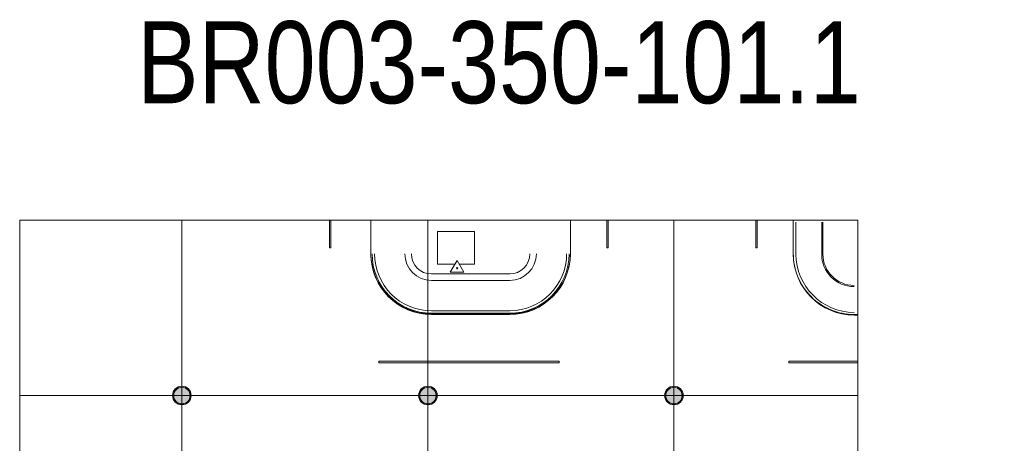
# Model space of a CAD drawing. Header units: millimetres. Extents: x 405189 to 603908, y 766722 to 946183.
# Tile 40 of 40: x 567891 to 603908, y 808528 to 824008. Entities that reach past the tile are written whole.
import ezdxf

# ---------------------------------------------------------------- set-up
doc = ezdxf.new("R2010")
doc.units = ezdxf.units.MM
for name, color, linetype, lineweight in [('A222', 6, 'Continuous', 5), ('A254', 6, 'Continuous', 5), ('A281-1', 1, 'Continuous', 5), ('A822', 1, 'Continuous', 5), ('A852-TYNN', 7, 'Continuous', 5), ('A855', 2, 'Continuous', 5), ('A856', 6, 'Continuous', 5)]:
    doc.layers.add(name, color=color, linetype=linetype, lineweight=lineweight)
doc.styles.add('Arial', font='arial.ttf', dxfattribs={"width": 0.8, "height": 250})

# ---------------------------------------------------------------- blocks, each defined once
blk = doc.blocks.new('A222 - Prefabrikert Sirkulær Betongsøyle - A222 - Prefabrikert Sirkulær Betongsøyle - Ø 600 mm-15274689-br003-h01-a-200-1-0001')
at = {"layer": 'A222'}
blk.add_hatch(color=256, dxfattribs=at).paths.add_polyline_path([(0, -300), (59, -294), (115, -277), (167, -249), (212, -212), (249, -167), (277, -115), (294, -59), (300, 0), (294, 59), (277, 115), (249, 167), (212, 212), (167, 249), (115, 277), (59, 294), (-3, 300), (-59, 294), (-115, 277), (-167, 249), (-212, 212), (-249, 167), (-277, 115), (-294, 59), (-300, 0), (-294, -59), (-277, -115), (-249, -167), (-212, -212), (-167, -249), (-115, -277), (-59, -294), (-3, -300)])
for start, end in [(90, 180), (180, 360), (360, 90)]:
    blk.add_arc((0, 0), 300, start, end, dxfattribs=at)
blk = doc.blocks.new('Railing - Railing-18895774-br003-h01-a-200-1-0001')
at = {"layer": 'A281-1'}
for p, q in [((761538, -585502), (761573, -585502)), ((761573, -585502), (761576, -585502)), ((762180, -585502), (762183, -585502)), ((762183, -585502), (762218, -585502))]:
    blk.add_line(p, q, dxfattribs=at)
for radius, start, end in [(340, 360, 180), (305, 360, 180), (302, 0, 180), (340, 180, 360), (305, 180, 360), (302, 180, 0)]:
    blk.add_arc((761878, -585502), radius, start, end, dxfattribs=at)
blk = doc.blocks.new('Railing - Railing-18895782-br003-h01-a-200-1-0001')
at = {"layer": 'A281-1'}
for p, q in [((770538, -585502), (770573, -585502)), ((770573, -585502), (770576, -585502)), ((771180, -585502), (771183, -585502)), ((771183, -585502), (771218, -585502))]:
    blk.add_line(p, q, dxfattribs=at)
for radius, start, end in [(340, 0, 180), (305, 360, 180), (302, 360, 180), (340, 180, 0), (305, 180, 0), (302, 180, 0)]:
    blk.add_arc((770878, -585502), radius, start, end, dxfattribs=at)
blk = doc.blocks.new('Railing - Railing-18895790-br003-h01-a-200-1-0001')
at = {"layer": 'A281-1'}
for p, q in [((779538, -585502), (779573, -585502)), ((779573, -585502), (779576, -585502)), ((780180, -585502), (780183, -585502)), ((780183, -585502), (780218, -585502))]:
    blk.add_line(p, q, dxfattribs=at)
for radius, start, end in [(340, 360, 180), (305, 360, 180), (302, 360, 180), (340, 180, 360), (305, 180, 360), (302, 180, 0)]:
    blk.add_arc((779878, -585502), radius, start, end, dxfattribs=at)
blk = doc.blocks.new('A277 - Lysskilt bagasjeband-Gulv - A277 - LS-PT BG 500x500mm-24703817-br003-h01-a-200-1-0001')
at = {"layer": 'A856'}
for p, q in [((-250, 144), (250, 144)), ((0, -289), (-250, 144)), ((250, 144), (0, -289))]:
    blk.add_line(p, q, dxfattribs=at)
blk.add_circle((0, 0), 25, dxfattribs=at)
blk.add_circle((0, 0), 25, dxfattribs=at)

msp = doc.modelspace()

# ---------------------------------------------------------------- hatches: boundary and pattern name
at = {"layer": 'A222'}
msp.add_hatch(color=256, dxfattribs=at).paths.add_polyline_path([(582823, 809973), (582881, 809979), (582938, 809996), (582989, 810024), (583035, 810061), (583072, 810106), (583100, 810158), (583117, 810214), (583123, 810273), (583117, 810331), (583100, 810388), (583072, 810440), (583035, 810485), (582989, 810522), (582938, 810550), (582881, 810567), (582823, 810573), (582764, 810567), (582708, 810550), (582656, 810522), (582611, 810485), (582573, 810440), (582546, 810388), (582529, 810331), (582523, 810273), (582529, 810214), (582546, 810158), (582573, 810106), (582611, 810061), (582656, 810024), (582708, 809996), (582764, 809979)])

# ---------------------------------------------------------------- linework, layer by layer
for start, end in [(90, 180), (0, 90), (180, 0)]:
    msp.add_arc((582823, 810273), 300, start, end, dxfattribs=at)
at = {"layer": 'A254'}
for p, q in [((579223, 816677), (579223, 815673)), ((579273, 815673), (579273, 816677)), ((580736, 815451), (580736, 816677)), ((588034, 816677), (588034, 815451)), ((589373, 816677), (589373, 815673)), ((589423, 815673), (589423, 816677)), ((594823, 816677), (594823, 815673)), ((594873, 815673), (594873, 816677)), ((596188, 815442), (596188, 816614)), ((583172, 815072), (583172, 816272)), ((583172, 816272), (584522, 816272)), ((584522, 816272), (584522, 815072)), ((579223, 815673), (579273, 815673)), ((589373, 815673), (589423, 815673)), ((594823, 815673), (594873, 815673)), ((583812, 815072), (583172, 815072)), ((584522, 815072), (583973, 815072)), ((585819, 813236), (582951, 813236)), ((598544, 813213), (598417, 813213)), ((587623, 811523), (581023, 811523)), ((581023, 811523), (581023, 811473)), ((587623, 811473), (587623, 811523)), ((598544, 811523), (596023, 811523)), ((596023, 811523), (596023, 811473)), ((581023, 811473), (587623, 811473)), ((596023, 811473), (598544, 811473))]:
    msp.add_line(p, q, dxfattribs=at)
for centre, radius, start, end in [((598417, 816614), 2229, 178.3772, 180), ((582951, 815451), 2215, 180, 270), ((585819, 815451), 2215, 270, 0), ((598417, 815442), 2229, 180, 270)]:
    msp.add_arc(centre, radius, start, end, dxfattribs=at)
at = {"layer": 'A822'}
for p, q in [((573823, 816677), (573823, 786023)), ((582823, 816677), (582823, 786023)), ((591823, 816677), (591823, 786023)), ((567891, 810273), (598544, 810273))]:
    msp.add_line(p, q, dxfattribs=at)
at = {"layer": 'A852-TYNN'}
msp.add_lwpolyline([(598544, 816677), (567891, 816677), (567891, 786023), (598544, 786023)], close=True, dxfattribs=at)
for points in [[(580736, 816677), (580736, 815473, 0.414214), (582951, 813257), (585819, 813257, 0.414214), (588034, 815473), (588034, 816677)], [(596189, 816677, 0.004679), (596188, 816635), (596188, 815463, 0.414214), (598417, 813234), (598544, 813234)]]:
    msp.add_lwpolyline(points, format="xyb", dxfattribs=at)
at = {"layer": 'A855'}
for p, q in [((596188, 816614), (596188, 815442)), ((596288, 816614), (596288, 815442)), ((597227, 815442), (597227, 816614)), ((597271, 815442), (597271, 816614)), ((582951, 814718), (585815, 814718)), ((582951, 814480), (585819, 814480)), ((582951, 813372), (585819, 813372)), ((582951, 813281), (585819, 813281)), ((582951, 813236), (585819, 813236))]:
    msp.add_line(p, q, dxfattribs=at)
for centre, radius, start, end in [((582951, 815451), 2215, 180, 270), ((582951, 815451), 2170, 180, 270), ((582951, 815451), 2079, 180, 270), ((582951, 815451), 972, 180, 270), ((582951, 815451), 734, 180, 270), ((585815, 815451), 734, 270, 0), ((585819, 815451), 2079, 270, 0), ((585819, 815451), 2215, 270, 0), ((585819, 815451), 972, 270, 0), ((585819, 815451), 2170, 270, 0), ((598417, 815442), 2229, 180, 270), ((598417, 815442), 2129, 180, 270), ((598417, 815442), 1190, 180, 270), ((598417, 815442), 1146, 180, 270)]:
    msp.add_arc(centre, radius, start, end, dxfattribs=at)

# ---------------------------------------------------------------- block references
at = {"layer": 'A222'}
for p in [(573823, 810273), (591823, 810273)]:
    msp.add_blockref('A222 - Prefabrikert Sirkulær Betongsøyle - A222 - Prefabrikert Sirkulær Betongsøyle - Ø 600 mm-15274689-br003-h01-a-200-1-0001', p, dxfattribs=at)
at = {"layer": 'A281-1'}
for name in ['Railing - Railing-18895774-br003-h01-a-200-1-0001', 'Railing - Railing-18895782-br003-h01-a-200-1-0001', 'Railing - Railing-18895790-br003-h01-a-200-1-0001']:
    msp.add_blockref(name, (-188055, 1395775), dxfattribs=at)
at = {"layer": 'A856', "rotation": 180.0000000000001}
msp.add_blockref('A277 - Lysskilt bagasjeband-Gulv - A277 - LS-PT BG 500x500mm-24703817-br003-h01-a-200-1-0001', (583893, 814923), dxfattribs=at)

# ---------------------------------------------------------------- texts
at = {"layer": 'A852-TYNN', "insert": (572193, 823954), "char_height": 3000, "attachment_point": 1, "style": 'Arial'}
msp.add_mtext('BR003-350-101.1', dxfattribs=at)

doc.saveas('drawing.dxf')
